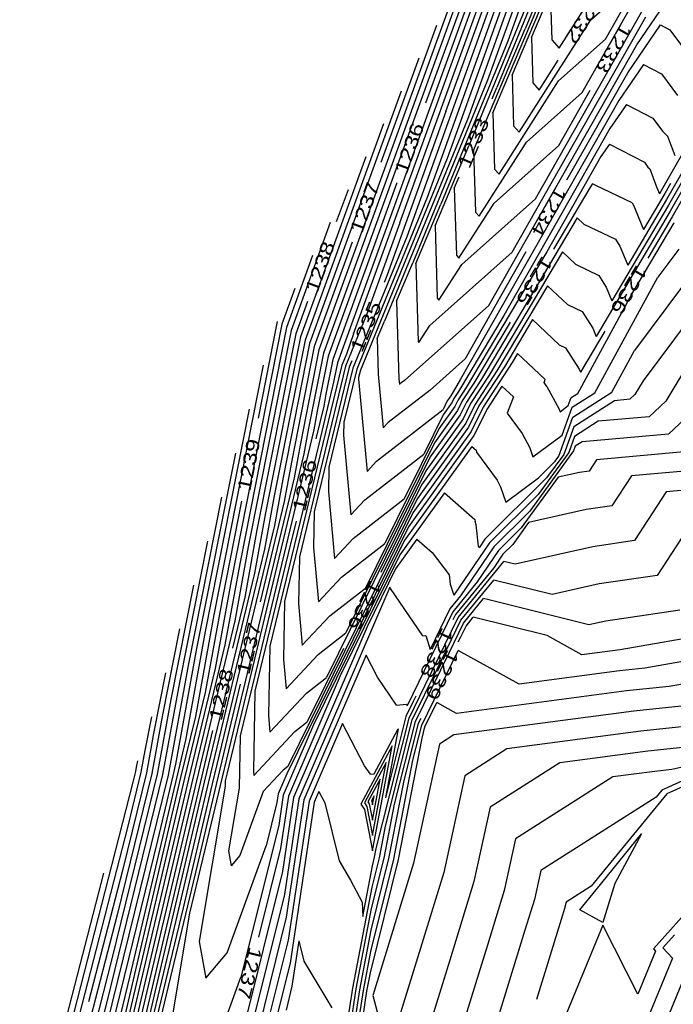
# Model space of a CAD drawing. Header units: feet. Extents: x -19835 to -19507, y 220308 to 220783.
# Tile 4 of 49: x -19803 to -19754, y 220549 to 220624. Entities that reach past the tile are written whole.
import ezdxf

# ---------------------------------------------------------------- set-up
doc = ezdxf.new("R2010")
doc.units = ezdxf.units.FT
doc.header["$LTSCALE"] = 25
doc.header["$MEASUREMENT"] = 0
for name, color, linetype in [('H1_HOEHENLINIEN', 86, 'CONTINUOUS'), ('H1_ZAEHLLIN_TXT', 3, 'CONTINUOUS'), ('H1_ZAEHLLINIEN', 11, 'CONTINUOUS')]:
    doc.layers.add(name, color=color, linetype=linetype)

msp = doc.modelspace()

# ---------------------------------------------------------------- linework, layer by layer
at = {"layer": 'H1_HOEHENLINIEN'}
for p, q in [((-19756.389, 220650.395), (-19767.634, 220619.136)), ((-19756.055, 220650.042), (-19766.109, 220622.093)), ((-19760.333, 220641.992), (-19770.684, 220613.22)), ((-19774.273, 220608.365), (-19763.456, 220638.205)), ((-19777.758, 220599.958), (-19764.795, 220635.719)), ((-19766.133, 220633.233), (-19778.986, 220597.779)), ((-19763.818, 220633.585), (-19772.208, 220610.263)), ((-19762.223, 220621.569), (-19754.95, 220632.957)), ((-19758.717, 220622.244), (-19752.967, 220632.362)), ((-19765.778, 220619.519), (-19760.547, 220631.855)), ((-19761.535, 220630.966), (-19764.795, 220623.017)), ((-19760.483, 220618.219), (-19753.644, 220630.253)), ((-19768.811, 220628.261), (-19779.684, 220598.266)), ((-19767.235, 220616.674), (-19762.671, 220627.436)), ((-19759.823, 220623.71), (-19756.952, 220626.27)), ((-19756.35, 220621.816), (-19753.273, 220626.327)), ((-19770.149, 220625.775), (-19780.033, 220598.509)), ((-19764.014, 220610.168), (-19754.997, 220626.034)), ((-19767.303, 220625.178), (-19773.733, 220607.305)), ((-19764.585, 220625.051), (-19769.043, 220614.179)), ((-19762.865, 220625.21), (-19762.772, 220622.195)), ((-19771.488, 220623.289), (-19780.383, 220598.752)), ((-19765.78, 220606.143), (-19755.674, 220623.925)), ((-19765.25, 220615.213), (-19759.823, 220623.71)), ((-19768.692, 220613.828), (-19764.795, 220623.017)), ((-19766.109, 220622.093), (-19771.167, 220609.76)), ((-19767.545, 220602.118), (-19756.35, 220621.816)), ((-19762.772, 220622.195), (-19762.223, 220621.569)), ((-19762.26, 220619.087), (-19758.717, 220622.244)), ((-19755.847, 220620.319), (-19757.703, 220617.598)), ((-19755.847, 220620.319), (-19754.488, 220619.611)), ((-19765.778, 220619.519), (-19765.66, 220615.679)), ((-19754.488, 220619.611), (-19753.281, 220617.974)), ((-19767.634, 220619.136), (-19773.291, 220605.341)), ((-19766.764, 220612.035), (-19762.26, 220619.087)), ((-19749.572, 220619.45), (-19754.377, 220611.005)), ((-19774.166, 220618.317), (-19781.081, 220599.239)), ((-19764.696, 220614.464), (-19760.483, 220618.219)), ((-19757.703, 220617.598), (-19769.669, 220596.543)), ((-19757.134, 220617.315), (-19758.38, 220615.489)), ((-19757.134, 220617.315), (-19755.134, 220616.273)), ((-19767.235, 220616.674), (-19767.104, 220612.422)), ((-19775.504, 220615.831), (-19781.431, 220599.482)), ((-19755.134, 220616.273), (-19754.398, 220615.276)), ((-19750.821, 220615.879), (-19754.096, 220610.123)), ((-19758.38, 220615.489), (-19766.41, 220601.36)), ((-19765.66, 220615.679), (-19765.25, 220615.213)), ((-19754.008, 220614.874), (-19754.398, 220615.276)), ((-19768.277, 220608.856), (-19764.696, 220614.464)), ((-19758.422, 220614.31), (-19759.056, 220613.38)), ((-19758.422, 220614.31), (-19755.779, 220612.935)), ((-19753.451, 220613.412), (-19754.008, 220614.874)), ((-19771.605, 220608.137), (-19769.043, 220614.179)), ((-19768.692, 220613.828), (-19768.547, 220609.164)), ((-19751.446, 220614.093), (-19753.955, 220609.683)), ((-19776.843, 220613.345), (-19781.78, 220599.726)), ((-19770.684, 220613.22), (-19777.244, 220597.222)), ((-19759.056, 220613.38), (-19763.15, 220606.176)), ((-19755.779, 220612.935), (-19755.515, 220612.577)), ((-19767.104, 220612.422), (-19766.764, 220612.035)), ((-19755.515, 220612.577), (-19755.375, 220612.433)), ((-19755.375, 220612.433), (-19754.862, 220611.086)), ((-19752.07, 220612.308), (-19753.815, 220609.242)), ((-19754.862, 220611.086), (-19754.644, 220610.553)), ((-19754.377, 220611.005), (-19754.644, 220610.553)), ((-19772.208, 220610.263), (-19777.526, 220597.294)), ((-19769.569, 220605.217), (-19764.014, 220610.168)), ((-19754.096, 220610.123), (-19757.033, 220605.158)), ((-19773.062, 220605.291), (-19771.167, 220609.76)), ((-19768.547, 220609.164), (-19768.277, 220608.856)), ((-19753.815, 220609.242), (-19759.422, 220599.762)), ((-19753.955, 220609.683), (-19758.227, 220602.46)), ((-19779.52, 220608.373), (-19782.479, 220600.212)), ((-19774.273, 220608.365), (-19776.782, 220601.39)), ((-19760.845, 220608.727), (-19768.098, 220596.536)), ((-19760.845, 220608.727), (-19760.356, 220608.266)), ((-19756.722, 220602.97), (-19753.533, 220608.36)), ((-19771.605, 220608.137), (-19771.435, 220602.649)), ((-19760.356, 220608.266), (-19757.955, 220607.123)), ((-19773.733, 220607.305), (-19777.808, 220597.366)), ((-19757.955, 220607.123), (-19757.624, 220606.603)), ((-19772.006, 220600.594), (-19765.78, 220606.143)), ((-19763.15, 220606.176), (-19769.259, 220595.909)), ((-19761.975, 220606.165), (-19767.517, 220596.85)), ((-19761.975, 220606.165), (-19760.977, 220605.224)), ((-19757.624, 220606.603), (-19757.033, 220605.158)), ((-19753.182, 220606.369), (-19754.763, 220604.245)), ((-19780.859, 220605.887), (-19782.828, 220600.456)), ((-19774.519, 220602.446), (-19773.291, 220605.341)), ((-19773.062, 220605.291), (-19772.879, 220599.392)), ((-19771.305, 220602.5), (-19769.569, 220605.217)), ((-19760.977, 220605.224), (-19759.214, 220604.386)), ((-19759.525, 220595.516), (-19754.763, 220604.245)), ((-19759.214, 220604.386), (-19758.655, 220603.504)), ((-19782.198, 220603.401), (-19783.177, 220600.699)), ((-19763.105, 220603.604), (-19766.937, 220597.164)), ((-19763.105, 220603.604), (-19761.597, 220602.182)), ((-19758.655, 220603.504), (-19758.227, 220602.46)), ((-19752.748, 220603.775), (-19756.524, 220598.7)), ((-19774.519, 220602.446), (-19774.337, 220596.567)), ((-19771.435, 220602.649), (-19771.305, 220602.5)), ((-19760.817, 220595.466), (-19756.722, 220602.97)), ((-19767.545, 220602.118), (-19773.917, 220596.438)), ((-19761.597, 220602.182), (-19760.473, 220601.648)), ((-19760.473, 220601.648), (-19759.685, 220600.405)), ((-19776.782, 220601.39), (-19778.373, 220597.511)), ((-19766.41, 220601.36), (-19769.839, 220595.595)), ((-19783.177, 220600.699), (-19787.021, 220581.295)), ((-19782.828, 220600.456), (-19786.369, 220582.577)), ((-19782.479, 220600.212), (-19785.718, 220583.859)), ((-19772.818, 220599.322), (-19772.006, 220600.594)), ((-19759.685, 220600.405), (-19759.422, 220599.762)), ((-19781.78, 220599.726), (-19784.415, 220586.424)), ((-19781.431, 220599.482), (-19783.763, 220587.706)), ((-19777.758, 220599.958), (-19778.307, 220598.432)), ((-19781.081, 220599.239), (-19783.112, 220588.988)), ((-19780.383, 220598.752), (-19781.809, 220591.552)), ((-19772.879, 220599.392), (-19772.818, 220599.322)), ((-19758.234, 220595.567), (-19756.524, 220598.7)), ((-19780.033, 220598.509), (-19781.157, 220592.834)), ((-19779.684, 220598.266), (-19780.506, 220594.117)), ((-19778.307, 220598.432), (-19778.655, 220597.584)), ((-19765.366, 220598.481), (-19765.776, 220597.791)), ((-19764.163, 220597.348), (-19765.366, 220598.481)), ((-19752.144, 220598.233), (-19754.162, 220594.873)), ((-19784.589, 220597.584), (-19788.324, 220578.731)), ((-19778.655, 220597.584), (-19782.979, 220579.729)), ((-19778.373, 220597.511), (-19781.859, 220583.117)), ((-19777.808, 220597.366), (-19779.619, 220589.892)), ((-19778.986, 220597.779), (-19779.203, 220596.681)), ((-19777.526, 220597.294), (-19778.498, 220593.28)), ((-19777.244, 220597.222), (-19777.378, 220596.668)), ((-19766.937, 220597.164), (-19768.595, 220594.607)), ((-19765.776, 220597.791), (-19767.962, 220594.42)), ((-19763.269, 220596.514), (-19764.163, 220597.348)), ((-19779.203, 220596.681), (-19779.271, 220596.305)), ((-19777.378, 220596.668), (-19777.381, 220596.532)), ((-19777.381, 220596.532), (-19776.744, 220589.561)), ((-19774.337, 220596.567), (-19774.297, 220596.131)), ((-19773.917, 220596.438), (-19774.256, 220596.175)), ((-19769.669, 220596.543), (-19770.419, 220595.282)), ((-19768.098, 220596.536), (-19769.228, 220594.794)), ((-19767.517, 220596.85), (-19768.911, 220594.7)), ((-19763.359, 220596.273), (-19763.269, 220596.514)), ((-19779.271, 220596.305), (-19780.395, 220591.635)), ((-19774.256, 220596.175), (-19774.297, 220596.131)), ((-19769.259, 220595.909), (-19769.861, 220594.981)), ((-19766.552, 220596.014), (-19767.646, 220594.326)), ((-19766.552, 220596.014), (-19765.681, 220595.203)), ((-19763.142, 220595.979), (-19763.359, 220596.273)), ((-19763.142, 220595.979), (-19762.218, 220594.273)), ((-19770.524, 220595.106), (-19770.673, 220594.898)), ((-19770.493, 220595.168), (-19770.524, 220595.106)), ((-19770.419, 220595.282), (-19770.493, 220595.168)), ((-19770.177, 220595.074), (-19770.317, 220594.791)), ((-19769.839, 220595.595), (-19770.177, 220595.074)), ((-19769.861, 220594.981), (-19770.11, 220594.476)), ((-19765.681, 220595.203), (-19766.145, 220593.955)), ((-19761.525, 220594.547), (-19761.308, 220595.151)), ((-19761.308, 220595.151), (-19760.817, 220595.466)), ((-19761.246, 220594.414), (-19759.525, 220595.516)), ((-19761.184, 220593.677), (-19758.234, 220595.567)), ((-19785.645, 220594.262), (-19788.975, 220577.449)), ((-19776.023, 220590.333), (-19770.993, 220594.249)), ((-19770.11, 220594.476), (-19771.325, 220592.783)), ((-19770.317, 220594.791), (-19770.999, 220593.84)), ((-19770.673, 220594.898), (-19770.993, 220594.249)), ((-19769.228, 220594.794), (-19769.696, 220593.847)), ((-19768.911, 220594.7), (-19769.488, 220593.532)), ((-19768.595, 220594.607), (-19769.281, 220593.217)), ((-19767.962, 220594.42), (-19768.867, 220592.587)), ((-19767.646, 220594.326), (-19768.66, 220592.272)), ((-19762.218, 220594.273), (-19762.153, 220594.077)), ((-19762.153, 220594.077), (-19761.525, 220594.547)), ((-19762.003, 220592.3), (-19761.246, 220594.414)), ((-19754.162, 220594.873), (-19755.415, 220593.698)), ((-19751.836, 220594.372), (-19753.96, 220592.381)), ((-19780.506, 220594.117), (-19780.765, 220592.696)), ((-19770.999, 220593.84), (-19772.461, 220590.873)), ((-19769.488, 220593.532), (-19772.303, 220589.61)), ((-19769.696, 220593.847), (-19771.977, 220590.668)), ((-19766.145, 220593.955), (-19765.024, 220592.437)), ((-19762.243, 220590.719), (-19761.184, 220593.677)), ((-19755.415, 220593.698), (-19759.266, 220593.352)), ((-19780.765, 220592.696), (-19785.01, 220575.056)), ((-19781.157, 220592.834), (-19781.511, 220590.892)), ((-19778.498, 220593.28), (-19778.518, 220592.295)), ((-19771.325, 220592.783), (-19773.93, 220587.497)), ((-19769.281, 220593.217), (-19772.629, 220588.553)), ((-19759.266, 220593.352), (-19761.059, 220592.204)), ((-19778.518, 220592.295), (-19777.968, 220586.276)), ((-19768.66, 220592.272), (-19773.607, 220585.38)), ((-19768.867, 220592.587), (-19773.281, 220586.438)), ((-19765.024, 220592.437), (-19764.43, 220591.34)), ((-19764.204, 220590.654), (-19762.003, 220592.3)), ((-19761.059, 220592.204), (-19761.495, 220590.986)), ((-19753.96, 220592.381), (-19760.485, 220591.795)), ((-19780.395, 220591.635), (-19784.099, 220576.341)), ((-19781.809, 220591.552), (-19782.258, 220589.087)), ((-19768.818, 220591.448), (-19773.933, 220584.323)), ((-19768.818, 220591.448), (-19768.502, 220591.17)), ((-19764.43, 220591.34), (-19764.204, 220590.654)), ((-19760.997, 220591.467), (-19761.122, 220591.119)), ((-19760.485, 220591.795), (-19760.997, 220591.467)), ((-19786.7, 220590.939), (-19789.626, 220576.167)), ((-19781.511, 220590.892), (-19787.317, 220566.766)), ((-19776.906, 220587.413), (-19772.461, 220590.873)), ((-19771.977, 220590.668), (-19776.867, 220580.746)), ((-19768.502, 220591.17), (-19768.474, 220591.017)), ((-19768.474, 220591.017), (-19766.905, 220588.895)), ((-19761.122, 220591.119), (-19764.446, 220586.558)), ((-19761.495, 220590.986), (-19763.806, 220587.815)), ((-19762.527, 220590.33), (-19762.243, 220590.719)), ((-19752.504, 220591.064), (-19759.391, 220590.445)), ((-19779.619, 220589.892), (-19779.654, 220588.057)), ((-19776.744, 220589.561), (-19776.023, 220590.333)), ((-19763.786, 220589.077), (-19762.527, 220590.33)), ((-19759.391, 220590.445), (-19759.946, 220589.593)), ((-19782.258, 220589.087), (-19787.856, 220565.824)), ((-19783.112, 220588.988), (-19783.751, 220585.479)), ((-19772.303, 220589.61), (-19778.335, 220577.37)), ((-19766.255, 220587.231), (-19763.786, 220589.077)), ((-19762.304, 220589.117), (-19765.085, 220585.301)), ((-19760.675, 220589.486), (-19762.304, 220589.117)), ((-19759.946, 220589.593), (-19760.675, 220589.486)), ((-19772.629, 220588.553), (-19779.803, 220573.994)), ((-19766.905, 220588.895), (-19766.642, 220588.408)), ((-19766.642, 220588.408), (-19766.255, 220587.231)), ((-19749.594, 220588.429), (-19754.122, 220588.023)), ((-19783.763, 220587.706), (-19784.497, 220583.674)), ((-19779.654, 220588.057), (-19779.192, 220582.991)), ((-19777.79, 220584.492), (-19773.93, 220587.497)), ((-19763.806, 220587.815), (-19767.488, 220584.152)), ((-19754.122, 220588.023), (-19756.525, 220584.33)), ((-19777.968, 220586.276), (-19776.906, 220587.413)), ((-19751.487, 220586.811), (-19754.815, 220581.698)), ((-19784.415, 220586.424), (-19785.244, 220581.87)), ((-19773.281, 220586.438), (-19782.74, 220567.242)), ((-19764.446, 220586.558), (-19767.149, 220583.869)), ((-19783.751, 220585.479), (-19788.452, 220565.943)), ((-19773.607, 220585.38), (-19782.812, 220566.7)), ((-19765.085, 220585.301), (-19766.809, 220583.586)), ((-19788.812, 220584.294), (-19790.929, 220573.602)), ((-19785.718, 220583.859), (-19786.737, 220578.261)), ((-19773.933, 220584.323), (-19780.79, 220570.408)), ((-19779.192, 220582.991), (-19777.79, 220584.492)), ((-19772.974, 220584.453), (-19774.585, 220582.208)), ((-19772.974, 220584.453), (-19771.813, 220583.431)), ((-19767.488, 220584.152), (-19770.171, 220580.198)), ((-19767.149, 220583.869), (-19769.673, 220580.148)), ((-19759.685, 220583.864), (-19765.543, 220582.538)), ((-19756.525, 220584.33), (-19759.685, 220583.864)), ((-19784.497, 220583.674), (-19788.75, 220566.003)), ((-19781.859, 220583.117), (-19781.928, 220579.583)), ((-19771.813, 220583.431), (-19770.529, 220581.751)), ((-19766.809, 220583.586), (-19768.418, 220581.214)), ((-19786.369, 220582.577), (-19787.483, 220576.457)), ((-19769.864, 220578.524), (-19766.396, 220582.751)), ((-19765.543, 220582.538), (-19766.396, 220582.751)), ((-19785.244, 220581.87), (-19789.048, 220566.062)), ((-19774.585, 220582.208), (-19776.745, 220577.824)), ((-19770.529, 220581.751), (-19770.456, 220581.043)), ((-19754.815, 220581.698), (-19759.189, 220581.054)), ((-19789.867, 220580.972), (-19791.581, 220572.32)), ((-19787.021, 220581.295), (-19788.23, 220574.653)), ((-19775.028, 220580.823), (-19781.909, 220564.819)), ((-19774.964, 220580.699), (-19775.028, 220580.823)), ((-19770.456, 220581.043), (-19770.171, 220580.198)), ((-19768.418, 220581.214), (-19770.269, 220578.958)), ((-19769.662, 220578.308), (-19767.168, 220581.347)), ((-19762.759, 220580.245), (-19767.168, 220581.347)), ((-19759.189, 220581.054), (-19762.759, 220580.245)), ((-19779.557, 220578.651), (-19776.867, 220580.746)), ((-19772.522, 220577.131), (-19774.964, 220580.699)), ((-19769.673, 220580.148), (-19770.472, 220579.174)), ((-19782.979, 220579.729), (-19783.065, 220575.346)), ((-19781.928, 220579.583), (-19781.639, 220576.421)), ((-19769.459, 220578.091), (-19767.939, 220579.943)), ((-19759.976, 220577.953), (-19767.939, 220579.943)), ((-19788.324, 220578.731), (-19789.723, 220571.044)), ((-19781.639, 220576.421), (-19779.557, 220578.651)), ((-19770.269, 220578.958), (-19773.72, 220571.832)), ((-19770.472, 220579.174), (-19771.962, 220576.097)), ((-19753.105, 220579.067), (-19758.694, 220578.243)), ((-19786.737, 220578.261), (-19789.644, 220566.182)), ((-19776.745, 220577.824), (-19782.298, 220564.91)), ((-19772.346, 220573.399), (-19769.864, 220578.524)), ((-19771.446, 220574.622), (-19769.662, 220578.308)), ((-19770.546, 220575.845), (-19769.459, 220578.091)), ((-19758.694, 220578.243), (-19759.976, 220577.953)), ((-19790.923, 220577.649), (-19792.232, 220571.038)), ((-19788.975, 220577.449), (-19790.469, 220569.239)), ((-19780.44, 220575.731), (-19778.335, 220577.37)), ((-19772.522, 220577.131), (-19772.297, 220577.156)), ((-19772.297, 220577.156), (-19771.962, 220576.097)), ((-19787.483, 220576.457), (-19789.941, 220566.242)), ((-19784.099, 220576.341), (-19784.201, 220571.108)), ((-19789.626, 220576.167), (-19791.216, 220567.435)), ((-19782.863, 220573.136), (-19780.44, 220575.731)), ((-19776.816, 220575.668), (-19781.52, 220564.729)), ((-19775.945, 220574.004), (-19776.816, 220575.668)), ((-19773.084, 220570.65), (-19770.546, 220575.845)), ((-19772.606, 220570.389), (-19769.856, 220576.021)), ((-19765.24, 220573.477), (-19769.856, 220576.021)), ((-19785.01, 220575.056), (-19786.339, 220569.565)), ((-19783.065, 220575.346), (-19782.863, 220573.136)), ((-19752.021, 220575.348), (-19755.746, 220574.682)), ((-19788.23, 220574.653), (-19790.239, 220566.301)), ((-19773.323, 220570.78), (-19771.446, 220574.622)), ((-19757.648, 220574.481), (-19765.24, 220573.477)), ((-19755.746, 220574.682), (-19757.648, 220574.481)), ((-19790.929, 220573.602), (-19792.197, 220566.64)), ((-19781.324, 220572.81), (-19779.803, 220573.994)), ((-19774.504, 220571.898), (-19775.945, 220574.004)), ((-19773.562, 220570.91), (-19772.346, 220573.399)), ((-19751.772, 220573.682), (-19753.891, 220573.303)), ((-19784.087, 220569.851), (-19781.324, 220572.81)), ((-19757.115, 220572.962), (-19769.979, 220571.261)), ((-19753.891, 220573.303), (-19757.115, 220572.962)), ((-19791.581, 220572.32), (-19792.606, 220566.686)), ((-19774.504, 220571.898), (-19773.766, 220571.978)), ((-19773.766, 220571.978), (-19773.72, 220571.832)), ((-19772.368, 220570.259), (-19771.476, 220572.086)), ((-19769.979, 220571.261), (-19771.476, 220572.086)), ((-19752.036, 220571.923), (-19756.581, 220571.442)), ((-19784.201, 220571.108), (-19784.087, 220569.851)), ((-19756.581, 220571.442), (-19770.173, 220569.645)), ((-19793.034, 220571.004), (-19793.535, 220568.474)), ((-19792.232, 220571.038), (-19793.016, 220566.733)), ((-19789.723, 220571.044), (-19790.835, 220566.421)), ((-19780.79, 220570.408), (-19783.076, 220565.091)), ((-19776.043, 220561.066), (-19773.562, 220570.91)), ((-19775.352, 220562.733), (-19773.323, 220570.78)), ((-19774.66, 220564.399), (-19773.084, 220570.65)), ((-19773.277, 220567.731), (-19772.606, 220570.389)), ((-19772.585, 220569.397), (-19772.368, 220570.259)), ((-19770.173, 220569.645), (-19771.259, 220568.953)), ((-19790.469, 220569.239), (-19791.133, 220566.481)), ((-19786.339, 220569.565), (-19786.417, 220565.612)), ((-19774.365, 220560.226), (-19772.585, 220569.397)), ((-19771.259, 220568.953), (-19773.234, 220559.933)), ((-19793.535, 220568.474), (-19793.835, 220566.826)), ((-19774.841, 220568.826), (-19777.21, 220564.409)), ((-19776.322, 220560.866), (-19774.841, 220568.826)), ((-19755.514, 220568.403), (-19762.171, 220567.523)), ((-19752.864, 220568.684), (-19755.514, 220568.403)), ((-19794.09, 220567.681), (-19794.187, 220567.192)), ((-19791.216, 220567.435), (-19791.431, 220566.54)), ((-19775.298, 220567.564), (-19776.945, 220564.494)), ((-19776.327, 220562.031), (-19775.298, 220567.564)), ((-19774.727, 220560.258), (-19773.277, 220567.731)), ((-19762.171, 220567.523), (-19767.435, 220564.168)), ((-19749.361, 220567.746), (-19754.459, 220565.465)), ((-19750.186, 220567.812), (-19753.71, 220567.018)), ((-19792.197, 220566.64), (-19796.443, 220549.36)), ((-19792.606, 220566.686), (-19796.042, 220552.704)), ((-19793.016, 220566.733), (-19795.641, 220556.048)), ((-19793.835, 220566.826), (-19794.84, 220562.737)), ((-19794.245, 220566.873), (-19794.439, 220566.081)), ((-19794.187, 220567.192), (-19794.245, 220566.873)), ((-19787.317, 220566.766), (-19787.46, 220566.178)), ((-19783.091, 220566.969), (-19784.596, 220565.357)), ((-19782.812, 220566.7), (-19783.465, 220565.181)), ((-19782.74, 220567.242), (-19783.091, 220566.969)), ((-19754.98, 220566.884), (-19758.17, 220566.462)), ((-19753.71, 220567.018), (-19754.98, 220566.884)), ((-19794.439, 220566.081), (-19802.571, 220534.479)), ((-19790.239, 220566.301), (-19797.032, 220537.402)), ((-19790.835, 220566.421), (-19796.761, 220541.212)), ((-19789.941, 220566.242), (-19795.969, 220540.597)), ((-19789.644, 220566.182), (-19794.906, 220543.792)), ((-19791.133, 220566.481), (-19794.669, 220551.436)), ((-19789.048, 220566.062), (-19792.781, 220550.181)), ((-19791.431, 220566.54), (-19792.578, 220561.661)), ((-19788.75, 220566.003), (-19791.718, 220553.376)), ((-19788.452, 220565.943), (-19790.655, 220556.57)), ((-19787.46, 220566.178), (-19787.468, 220565.754)), ((-19775.754, 220566.302), (-19776.679, 220564.578)), ((-19776.332, 220563.195), (-19775.754, 220566.302)), ((-19758.17, 220566.462), (-19765.524, 220561.775)), ((-19787.468, 220565.754), (-19789.438, 220554.029)), ((-19787.856, 220565.824), (-19788.529, 220562.96)), ((-19786.417, 220565.612), (-19787.214, 220560.866)), ((-19784.596, 220565.357), (-19786.357, 220560.515)), ((-19783.465, 220565.181), (-19783.564, 220564.523)), ((-19780.393, 220565.359), (-19780.741, 220564.548)), ((-19780.393, 220565.359), (-19779.941, 220564.496)), ((-19754.679, 220565.196), (-19754.882, 220564.947)), ((-19754.459, 220565.465), (-19754.679, 220565.196)), ((-19783.564, 220564.523), (-19784.379, 220561.251)), ((-19783.076, 220565.091), (-19783.42, 220562.789)), ((-19782.298, 220564.91), (-19783.134, 220559.32)), ((-19781.909, 220564.819), (-19782.99, 220557.586)), ((-19781.52, 220564.729), (-19782.847, 220555.852)), ((-19780.741, 220564.548), (-19782.56, 220552.383)), ((-19779.941, 220564.496), (-19778.852, 220560.112)), ((-19777.21, 220564.409), (-19776.932, 220564.011)), ((-19776.945, 220564.494), (-19776.751, 220564.217)), ((-19776.679, 220564.578), (-19776.571, 220564.422)), ((-19776.571, 220564.422), (-19776.332, 220563.195)), ((-19754.882, 220564.947), (-19763.612, 220559.383)), ((-19776.932, 220564.011), (-19776.322, 220560.866)), ((-19776.751, 220564.217), (-19776.327, 220562.031)), ((-19775.451, 220560.323), (-19774.66, 220564.399)), ((-19767.435, 220564.168), (-19768.662, 220558.565)), ((-19788.529, 220562.96), (-19790.154, 220556.165)), ((-19794.84, 220562.737), (-19802.138, 220534.373)), ((-19783.42, 220562.789), (-19786.274, 220551.338)), ((-19775.813, 220560.355), (-19775.352, 220562.733)), ((-19792.578, 220561.661), (-19797.244, 220542.671)), ((-19765.524, 220561.775), (-19766.376, 220557.88)), ((-19759.423, 220557.938), (-19755.981, 220562.15)), ((-19755.981, 220562.15), (-19758.001, 220558.397)), ((-19787.321, 220553.161), (-19784.379, 220561.251)), ((-19787.214, 220560.866), (-19787.012, 220559.736)), ((-19776.175, 220560.387), (-19776.043, 220561.066)), ((-19786.357, 220560.515), (-19787.012, 220559.736)), ((-19778.852, 220560.112), (-19777.981, 220558.652)), ((-19776.487, 220551.644), (-19774.365, 220560.226)), ((-19776.456, 220553.265), (-19774.727, 220560.258)), ((-19776.394, 220556.508), (-19775.451, 220560.323)), ((-19776.363, 220558.13), (-19775.813, 220560.355)), ((-19776.332, 220559.751), (-19776.175, 220560.387)), ((-19783.134, 220559.32), (-19790.064, 220531.51)), ((-19777.065, 220555.909), (-19776.332, 220559.751)), ((-19773.234, 220559.933), (-19776.173, 220550.353)), ((-19763.612, 220559.383), (-19764.091, 220557.196)), ((-19796.675, 220559.177), (-19803.003, 220534.586)), ((-19777.981, 220558.652), (-19777.122, 220557.007)), ((-19768.662, 220558.565), (-19770.488, 220552.613)), ((-19777.821, 220550.491), (-19776.363, 220558.13)), ((-19766.376, 220557.88), (-19767.646, 220553.743)), ((-19760.655, 220556.427), (-19759.423, 220557.938)), ((-19758.001, 220558.397), (-19758.927, 220555.454)), ((-19782.99, 220557.586), (-19789.065, 220533.207)), ((-19777.122, 220557.007), (-19777.065, 220555.909)), ((-19764.091, 220557.196), (-19764.803, 220554.873)), ((-19751.731, 220557.242), (-19755.087, 220553.47)), ((-19790.655, 220556.57), (-19795.973, 220534.334)), ((-19777.553, 220550.435), (-19776.394, 220556.508)), ((-19758.927, 220555.454), (-19760.655, 220556.427)), ((-19795.641, 220556.048), (-19801.273, 220534.16)), ((-19790.154, 220556.165), (-19791.662, 220547.192)), ((-19782.847, 220555.852), (-19787.516, 220537.116)), ((-19764.803, 220554.873), (-19769.243, 220540.452)), ((-19758.928, 220555.247), (-19762.032, 220547.67)), ((-19758.907, 220555.269), (-19758.928, 220555.247)), ((-19756.268, 220550.04), (-19758.907, 220555.269)), ((-19789.438, 220554.029), (-19788.938, 220551.239)), ((-19781.904, 220554.077), (-19782.417, 220550.649)), ((-19781.904, 220554.077), (-19781.518, 220552.523)), ((-19753.5, 220554.537), (-19754.388, 220553.538)), ((-19791.718, 220553.376), (-19796.759, 220532.298)), ((-19777.017, 220550.322), (-19776.456, 220553.265)), ((-19767.646, 220553.743), (-19771.008, 220542.822)), ((-19754.926, 220553.303), (-19756.268, 220550.04)), ((-19755.087, 220553.47), (-19754.926, 220553.303)), ((-19754.388, 220553.538), (-19753.653, 220552.773)), ((-19796.042, 220552.704), (-19800.841, 220534.054)), ((-19788.938, 220551.239), (-19787.321, 220553.161)), ((-19781.518, 220552.523), (-19779.416, 220549)), ((-19770.488, 220552.613), (-19772.773, 220545.192)), ((-19753.653, 220552.773), (-19759.791, 220537.856)), ((-19782.56, 220552.383), (-19784.416, 220544.934)), ((-19752.38, 220552.243), (-19759.514, 220534.907)), ((-19794.669, 220551.436), (-19797.645, 220539.327)), ((-19788.285, 220545.808), (-19786.274, 220551.338)), ((-19776.75, 220550.266), (-19776.487, 220551.644)), ((-19782.417, 220550.649), (-19782.867, 220548.843)), ((-19779.145, 220542.061), (-19777.821, 220550.491)), ((-19778.977, 220541.373), (-19777.553, 220550.435)), ((-19777.707, 220545.932), (-19777.017, 220550.322)), ((-19777.073, 220548.211), (-19776.75, 220550.266)), ((-19776.173, 220550.353), (-19776.302, 220549.933)), ((-19792.781, 220550.181), (-19797.014, 220532.481)), ((-19776.302, 220549.933), (-19775.97, 220548.707)), ((-19796.443, 220549.36), (-19800.408, 220533.947))]:
    msp.add_line(p, q, dxfattribs=at)
at = {"layer": 'H1_ZAEHLLINIEN'}
for p, q in [((-19767.472, 220630.747), (-19772.313, 220617.393)), ((-19764.06, 220630.353), (-19769.159, 220616.178)), ((-19763.06, 220628.009), (-19766.919, 220618.598)), ((-19764.322, 220622.365), (-19762.622, 220626.373)), ((-19770.788, 220616.772), (-19767.543, 220625.723)), ((-19757.027, 220619.707), (-19754.56, 220623.323)), ((-19754.56, 220623.323), (-19753.842, 220622.949)), ((-19753.842, 220622.949), (-19752.163, 220620.673)), ((-19764.322, 220622.365), (-19764.216, 220618.937)), ((-19772.827, 220620.803), (-19775.689, 220612.908)), ((-19763.737, 220618.391), (-19762.284, 220620.665)), ((-19761.627, 220611.612), (-19757.027, 220619.707)), ((-19764.216, 220618.937), (-19763.737, 220618.391)), ((-19767.285, 220617.736), (-19766.919, 220618.598)), ((-19762.248, 220614.194), (-19759.866, 220618.386)), ((-19770.788, 220616.772), (-19775.258, 220604.347)), ((-19769.159, 220616.178), (-19775.415, 220600.922)), ((-19767.133, 220609.84), (-19762.248, 220614.194)), ((-19774.494, 220611.377), (-19779.335, 220598.023)), ((-19770.149, 220610.983), (-19769.783, 220611.844)), ((-19759.709, 220611.306), (-19759.733, 220611.27)), ((-19759.458, 220611.176), (-19759.709, 220611.306)), ((-19753.799, 220611.333), (-19754.236, 220610.564)), ((-19778.182, 220610.859), (-19779.065, 220608.423)), ((-19770.149, 220610.983), (-19769.991, 220605.907)), ((-19759.89, 220610.993), (-19762.648, 220606.358)), ((-19759.733, 220611.27), (-19759.89, 220610.993)), ((-19756.695, 220609.861), (-19759.458, 220611.176)), ((-19754.236, 220610.564), (-19755.838, 220607.856)), ((-19769.791, 220605.678), (-19767.133, 220609.84)), ((-19756.695, 220609.861), (-19756.594, 220609.702)), ((-19752.695, 220610.522), (-19753.674, 220608.801)), ((-19756.594, 220609.702), (-19755.838, 220607.856)), ((-19753.674, 220608.801), (-19755.516, 220605.687)), ((-19777.87, 220606.891), (-19780.732, 220598.996)), ((-19769.311, 220598.092), (-19764.71, 220606.187)), ((-19769.991, 220605.907), (-19769.791, 220605.678)), ((-19775.258, 220604.347), (-19775.46, 220603.854)), ((-19781.246, 220602.406), (-19782.129, 220599.969)), ((-19783.534, 220600.907), (-19784.981, 220593.599)), ((-19775.975, 220599.6), (-19775.415, 220600.922)), ((-19764.236, 220601.042), (-19766.357, 220597.477)), ((-19764.236, 220601.042), (-19762.218, 220599.141)), ((-19752.314, 220601.181), (-19755.871, 220596.401)), ((-19765.921, 220600.858), (-19768.678, 220596.223)), ((-19758.774, 220600.179), (-19760.616, 220597.065)), ((-19782.129, 220599.969), (-19785.066, 220585.142)), ((-19775.975, 220599.6), (-19775.892, 220596.916)), ((-19780.732, 220598.996), (-19782.46, 220590.27)), ((-19762.218, 220599.141), (-19761.733, 220598.91)), ((-19761.733, 220598.91), (-19760.715, 220597.306)), ((-19779.335, 220598.023), (-19779.855, 220595.399)), ((-19777.888, 220597.932), (-19778.091, 220597.439)), ((-19769.311, 220598.092), (-19771.978, 220595.715)), ((-19778.091, 220597.439), (-19780.739, 220586.504)), ((-19766.357, 220597.477), (-19768.279, 220594.513)), ((-19760.715, 220597.306), (-19760.616, 220597.065)), ((-19775.892, 220596.916), (-19775.521, 220592.846)), ((-19771.978, 220595.715), (-19775.14, 220593.254)), ((-19768.678, 220596.223), (-19769.544, 220594.887)), ((-19755.871, 220596.401), (-19756.488, 220595.374)), ((-19779.855, 220595.399), (-19780.018, 220594.5)), ((-19756.871, 220595.015), (-19758.047, 220594.91)), ((-19756.488, 220595.374), (-19756.871, 220595.015)), ((-19780.018, 220594.5), (-19780.612, 220592.034)), ((-19769.544, 220594.887), (-19769.903, 220594.161)), ((-19768.279, 220594.513), (-19769.074, 220592.902)), ((-19758.047, 220594.91), (-19761.121, 220592.941)), ((-19769.903, 220594.161), (-19771.651, 220591.725)), ((-19775.14, 220593.254), (-19775.521, 220592.846)), ((-19769.074, 220592.902), (-19772.955, 220587.495)), ((-19761.121, 220592.941), (-19761.869, 220590.852)), ((-19771.651, 220591.725), (-19775.398, 220584.121)), ((-19761.869, 220590.852), (-19763.167, 220589.073)), ((-19782.46, 220590.27), (-19783.004, 220587.283)), ((-19751.049, 220589.746), (-19756.757, 220589.234)), ((-19763.167, 220589.073), (-19767.828, 220584.435)), ((-19756.757, 220589.234), (-19758.236, 220586.961)), ((-19787.756, 220587.617), (-19790.278, 220574.885)), ((-19772.955, 220587.495), (-19775.699, 220581.927)), ((-19770.896, 220587.951), (-19774.259, 220583.265)), ((-19770.896, 220587.951), (-19768.603, 220585.932)), ((-19786.225, 220587.321), (-19787.672, 220580.013)), ((-19783.004, 220587.283), (-19784.83, 220579.694)), ((-19758.236, 220586.961), (-19760.18, 220586.675)), ((-19780.739, 220586.504), (-19780.791, 220583.82)), ((-19760.18, 220586.675), (-19764.524, 220585.691)), ((-19782.109, 220585.812), (-19782.703, 220583.345)), ((-19768.603, 220585.932), (-19768.574, 220585.78)), ((-19768.488, 220585.518), (-19768.574, 220585.78)), ((-19768.323, 220583.917), (-19768.488, 220585.518)), ((-19764.524, 220585.691), (-19765.725, 220584.044)), ((-19785.066, 220585.142), (-19785.99, 220580.066)), ((-19780.791, 220583.82), (-19780.415, 220579.706)), ((-19778.673, 220581.572), (-19775.398, 220584.121)), ((-19768.275, 220583.776), (-19768.323, 220583.917)), ((-19767.828, 220584.435), (-19768.275, 220583.776)), ((-19765.725, 220584.044), (-19766.469, 220583.303)), ((-19782.703, 220583.345), (-19785.219, 220572.953)), ((-19774.259, 220583.265), (-19778.768, 220574.116)), ((-19766.469, 220583.303), (-19767.164, 220582.279)), ((-19767.164, 220582.279), (-19770.067, 220578.741)), ((-19780.415, 220579.706), (-19778.673, 220581.572)), ((-19785.99, 220580.066), (-19786.919, 220576.205)), ((-19787.672, 220580.013), (-19788.976, 220572.848)), ((-19770.067, 220578.741), (-19770.262, 220578.339)), ((-19769.647, 220577.068), (-19769.256, 220577.874)), ((-19769.256, 220577.874), (-19768.711, 220578.539)), ((-19763.136, 220577.146), (-19768.711, 220578.539)), ((-19769.842, 220576.669), (-19769.647, 220577.068)), ((-19760.502, 220575.694), (-19763.136, 220577.146)), ((-19752.271, 220577.014), (-19757.601, 220576.062)), ((-19778.528, 220576.186), (-19781.272, 220570.618)), ((-19758.182, 220576), (-19760.502, 220575.694)), ((-19757.601, 220576.062), (-19758.182, 220576)), ((-19790.278, 220574.885), (-19791.787, 220566.593)), ((-19791.978, 220574.326), (-19792.884, 220569.756)), ((-19778.768, 220574.116), (-19782.687, 220565)), ((-19786.328, 220573.472), (-19788.154, 220565.883)), ((-19788.976, 220572.848), (-19790.537, 220566.361)), ((-19785.219, 220572.953), (-19785.338, 220566.871)), ((-19773.245, 220572.176), (-19773.8, 220571.04)), ((-19773.051, 220572.578), (-19773.245, 220572.176)), ((-19782.207, 220569.89), (-19781.272, 220570.618)), ((-19778.605, 220570.513), (-19781.13, 220564.639)), ((-19776.927, 220567.308), (-19778.605, 220570.513)), ((-19773.8, 220571.04), (-19775.354, 220564.879)), ((-19773.968, 220566.065), (-19772.845, 220570.52)), ((-19772.845, 220570.52), (-19772.65, 220570.918)), ((-19792.884, 220569.756), (-19793.425, 220566.78)), ((-19788.417, 220569.983), (-19789.346, 220566.122)), ((-19785.31, 220566.566), (-19782.207, 220569.89)), ((-19776.205, 220566.695), (-19774.385, 220570.089)), ((-19774.385, 220570.089), (-19775.354, 220564.879)), ((-19756.047, 220569.923), (-19766.172, 220568.584)), ((-19752.018, 220570.349), (-19756.047, 220569.923)), ((-19766.172, 220568.584), (-19769.347, 220566.56)), ((-19793.425, 220566.78), (-19795.241, 220559.393)), ((-19785.338, 220566.871), (-19785.31, 220566.566)), ((-19776.487, 220566.665), (-19776.927, 220567.308)), ((-19776.487, 220566.665), (-19776.205, 220566.695)), ((-19790.537, 220566.361), (-19798.095, 220534.208)), ((-19791.787, 220566.593), (-19796.843, 220546.016)), ((-19789.346, 220566.122), (-19793.844, 220546.986)), ((-19775.089, 220560.291), (-19773.968, 220566.065)), ((-19769.347, 220566.56), (-19770.948, 220559.249)), ((-19751.819, 220566.21), (-19754.085, 220565.196)), ((-19788.154, 220565.883), (-19789.592, 220559.765)), ((-19754.085, 220565.196), (-19757.051, 220561.567)), ((-19782.687, 220565), (-19783.277, 220561.055)), ((-19781.13, 220564.639), (-19782.704, 220554.118)), ((-19776.211, 220565.039), (-19776.413, 220564.662)), ((-19776.413, 220564.662), (-19776.39, 220564.628)), ((-19776.39, 220564.628), (-19776.338, 220564.36)), ((-19776.338, 220564.36), (-19776.211, 220565.039)), ((-19757.051, 220561.567), (-19759.791, 220558.207)), ((-19783.277, 220561.055), (-19784.949, 220554.344)), ((-19776.425, 220554.887), (-19775.089, 220560.291)), ((-19795.241, 220559.393), (-19797.795, 220549.464)), ((-19789.592, 220559.765), (-19793.064, 220545.25)), ((-19770.948, 220559.249), (-19773.331, 220551.483)), ((-19759.791, 220558.207), (-19761.7, 220556.99)), ((-19761.7, 220556.99), (-19761.805, 220556.512)), ((-19761.805, 220556.512), (-19761.961, 220556.004)), ((-19761.961, 220556.004), (-19763.919, 220549.642)), ((-19777.285, 220550.379), (-19776.425, 220554.887)), ((-19782.704, 220554.118), (-19785.966, 220541.025)), ((-19773.331, 220551.483), (-19774.537, 220547.562)), ((-19778.342, 220543.652), (-19777.285, 220550.379))]:
    msp.add_line(p, q, dxfattribs=at)

# ---------------------------------------------------------------- texts
at = {"layer": 'H1_ZAEHLLIN_TXT', "width": 1.333333}
for s, rotation, p in [('1232', 237.4, (-19759.691, 220625.654)), ('1233', 240.4, (-19757.533, 220623.502)), ('1236', 70.1, (-19773.751, 220611.958)), ('1233', 67, (-19769.011, 220612.385)), ('1237', 70.1, (-19777.127, 220607.473)), ('1234', 240.4, (-19762.457, 220611.164)), ('1238', 70.1, (-19780.503, 220602.987)), ('1235', 239.2, (-19763.487, 220605.926)), ('1236', 239.4, (-19756.354, 220605.253)), ('1235', 67.7, (-19777.122, 220598.483)), ('1239', 78.8, (-19785.579, 220588.009)), ('1236', 76.5, (-19781.436, 220586.473)), ('1236', 243.8, (-19776.501, 220581.431)), ('1237', 76.5, (-19785.654, 220574.133)), ('1238', 244.2, (-19771.06, 220577.837)), ('1239', 244, (-19770.642, 220576.17)), ('1238', 76.5, (-19787.743, 220570.644)), ('1237', 256, (-19785.628, 220553.689))]:
    msp.add_text(s, height=1, rotation=rotation, dxfattribs=at).set_placement(p)

doc.saveas('drawing.dxf')
